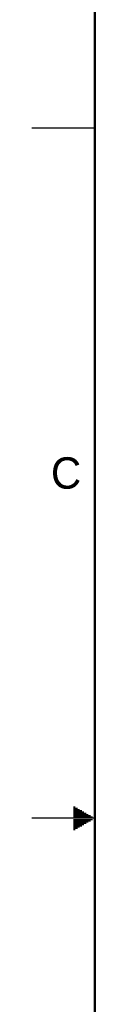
# Model space of a CAD drawing. Header units: inches. Extents: x 0 to 34, y 0 to 22.
# Tile 2 of 13: x 0 to 0.5, y 9.5 to 17.4. Entities that reach past the tile are written whole.
import ezdxf

# ---------------------------------------------------------------- set-up
doc = ezdxf.new("R2010")
doc.units = ezdxf.units.IN
doc.header["$LTSCALE"] = 1.87
doc.header["$MEASUREMENT"] = 0
doc.layers.get('0').update_dxf_attribs({"linetype": 'CONTINUOUS'})
doc.styles.get("Standard").update_dxf_attribs({"font": 'txt', "width": 0.8})

msp = doc.modelspace()

# ---------------------------------------------------------------- linework, layer by layer
at = {"color": 2, "linetype": 'CONTINUOUS'}
for p, q in [((0, 16.5), (0.5, 16.5)), ((0.3303, 11.09), (0.3441, 11.09)), ((0.3303, 11.08), (0.3614, 11.08)), ((0.3303, 11.07), (0.3788, 11.07)), ((0.3303, 11.06), (0.3961, 11.06)), ((0.5, 11), (0, 11)), ((0.3303, 11.05), (0.4134, 11.05)), ((0.3303, 11.04), (0.4307, 11.04)), ((0.3303, 11.03), (0.448, 11.03)), ((0.3303, 11.02), (0.4654, 11.02)), ((0.3303, 11.01), (0.4827, 11.01)), ((0.3303, 10.99), (0.4827, 10.99)), ((0.3303, 10.98), (0.4654, 10.98)), ((0.3303, 10.97), (0.448, 10.97)), ((0.3303, 10.96), (0.4307, 10.96)), ((0.3303, 10.95), (0.4134, 10.95)), ((0.3303, 10.94), (0.3961, 10.94)), ((0.3303, 10.93), (0.3788, 10.93)), ((0.3303, 10.92), (0.3614, 10.92)), ((0.3303, 10.91), (0.3441, 10.91))]:
    msp.add_line(p, q, dxfattribs=at)
at = {"color": 7, "linetype": 'CONTINUOUS', "const_width": 0.02}
msp.add_lwpolyline([(0.5, 21.5), (0.5, 0.5)], dxfattribs=at)

# ---------------------------------------------------------------- texts
at = {"color": 2, "linetype": 'CONTINUOUS'}
msp.add_text('C', height=0.25, dxfattribs=at).set_placement((0.1508, 13.6246))

doc.saveas('drawing.dxf')
